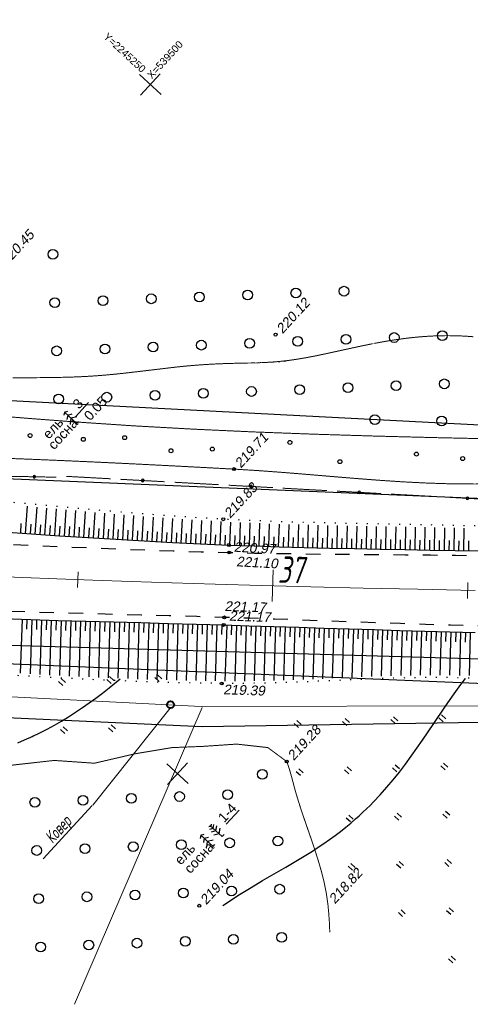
# Model space of a CAD drawing. Header units: millimetres. Extents: x -10 to 1169, y 1 to 1686.
# Tile 110 of 224: x 745 to 791, y 453 to 554. Entities that reach past the tile are written whole.
import ezdxf
from ezdxf.enums import TextEntityAlignment as Align
from ezdxf.lldxf.tags import DXFTag

# ---------------------------------------------------------------- set-up
doc = ezdxf.new("R2010")
doc.units = ezdxf.units.MM
for name, pattern in [('ADOT1', [1, 0, -1]), ('AHIDDEN1', [2, 0.5, -1.5]), ('AHIDDEN2', [3, 1.5, -1.5]), ('CONTI', [0]), ('PHANTOM2', [1.25, 0.625, -0.125, 0.125, -0.125, 0.125, -0.125])]:
    doc.linetypes.add(name, pattern=pattern)
for name, color, linetype in [('CONTURS', 7, 'Continuous'), ('COORDS', 7, 'Continuous'), ('GPR_PICK', 7, 'Continuous'), ('IZOLINES', 32, 'Continuous'), ('PDIGIT', 170, 'Continuous'), ('PICKETS', 7, 'Continuous'), ('ОБЪЕКТЫ_АВТОДОРОГ', 7, 'Continuous'), ('УЧАСТКИ', 7, 'Continuous')]:
    doc.layers.add(name, color=color, linetype=linetype)
doc.layers.add('СВЯЗЬ', color=170, linetype='Связь', lineweight=30)
doc.styles.add('GPR', font='isocpeui.ttf', dxfattribs={"width": 0.8})
doc.styles.get("Standard").update_dxf_attribs({"font": 'arial.ttf'})
tags = doc.linetypes.add('газ', pattern='A,42.7,-5.08,["Г",Standard,S=2.54,R=0,X=-2.54,Y=-1.27],-3.81', length=51.59).pattern_tags.tags
tags[6] = DXFTag(74, 10)
doc.linetypes.add('Связь', pattern='A,12.5,[130,ltypeshp.shx,S=1,R=-30,X=0,Y=0.9],1,[130,ltypeshp.shx,S=1,R=-30,X=0,Y=0.9],1,[130,ltypeshp.shx,S=1,R=-30,X=0,Y=0.9],4.5', length=19)

# ---------------------------------------------------------------- blocks, each defined once
blk = doc.blocks.new('372')
at = {"layer": 'CONTURS'}
blk.add_circle((0, 0), 1, dxfattribs=at)
blk = doc.blocks.new('373')
at = {"layer": 'CONTURS'}
blk.add_circle((0, 0), 0.4, dxfattribs=at)
blk = doc.blocks.new('390_5')
at = {"layer": 'CONTURS', "color": 7}
for p, q in [((0, 2.48), (-0.76, 2)), ((0, 3.4), (-0.57, 3.03)), ((0, 3.4), (0, 0.01)), ((0, 3.4), (0.58, 3.03)), ((0, 2.48), (0.77, 2)), ((-0.96, 0.88), (0, 1.51)), ((0.97, 0.88), (0, 1.51)), ((0, 0), (0.53, 0))]:
    blk.add_line(p, q, dxfattribs=at)
blk = doc.blocks.new('401')
at = {"layer": 'CONTURS'}
for p, q in [((0, 0), (0, 1.2)), ((0.8, 0), (0.8, 1.2))]:
    blk.add_line(p, q, dxfattribs=at)
blk = doc.blocks.new('390_6')
at = {"layer": 'CONTURS', "color": 7}
for p, q in [((-0.01, 1.74), (-0.88, 2.28)), ((-0.01, 2.47), (-0.68, 2.9)), ((-0.01, 3.08), (-0.4, 3.36)), ((-0.01, 3.41), (-0.01, -0.01)), ((-0.01, 3.08), (0.39, 3.36)), ((-0.01, 2.47), (0.67, 2.9)), ((-0.01, 1.74), (0.87, 2.28)), ((-0.01, 0.86), (-0.97, 1.46)), ((-0.01, 0.86), (0.96, 1.46)), ((0.01, -0.01), (0.62, -0.01))]:
    blk.add_line(p, q, dxfattribs=at)
blk = doc.blocks.new('133')
at = {"layer": 'CONTURS', "color": 7, "linetype": 'Continuous', "const_width": 0.2}
for points in [[(-11, 0), (-2, 0)], [(0, 0), (9, 0)]]:
    blk.add_lwpolyline(points, dxfattribs=at)
at = {"layer": 'CONTURS', "color": 7, "linetype": 'Continuous', "const_width": 0.5}
blk.add_lwpolyline([(-6.79, 0, 1), (-6.29, 0, 1)], format="xyb", close=True, dxfattribs=at)
blk = doc.blocks.new('пкк')
at = {"layer": 'ОБЪЕКТЫ_АВТОДОРОГ', "lineweight": 15, "ltscale": 200}
blk.add_line((-0.011, -0.822), (-0.008, 0.805), dxfattribs=at)
blk = doc.blocks.new('пк')
at = {"layer": 'ОБЪЕКТЫ_АВТОДОРОГ', "linetype": 'Continuous', "lineweight": 25, "xscale": 2, "yscale": 2, "zscale": 2}
blk.add_blockref('пкк', (0, 0.01), dxfattribs=at)

msp = doc.modelspace()

# ---------------------------------------------------------------- linework, layer by layer
at = {"linetype": 'Continuous', "lineweight": 40}
msp.add_circle((760.60968, 483.59729), 0.36213, dxfattribs=at)
at = {"layer": 'CONTURS', "lineweight": -2}
for p, q in [((745.74003, 501.15372), (745.92873, 503.94531)), ((746.73776, 501.0863), (746.92284, 503.8552)), ((747.73556, 501.02004), (747.91715, 503.76507)), ((748.73336, 500.95379), (748.91136, 503.67515)), ((749.73125, 500.88878), (749.90518, 503.58617)), ((750.72921, 500.825), (750.89927, 503.49717)), ((751.72718, 500.76122), (751.89329, 503.40898)), ((752.72525, 500.69925), (752.88692, 503.32284)), ((753.72341, 500.63847), (753.88088, 503.23667)), ((754.72156, 500.5777), (754.87483, 503.15227)), ((755.71986, 500.51941), (755.86837, 503.07068)), ((756.71822, 500.46216), (756.86229, 502.98906)), ((757.71658, 500.40491), (757.85624, 502.91052)), ((758.71512, 500.35093), (758.84972, 502.83518)), ((759.7137, 500.29774), (759.84357, 502.75982)), ((745.2412, 501.18783), (745.30894, 502.18553)), ((746.2389, 501.12001), (746.30596, 502.11776)), ((747.23666, 501.05317), (747.30301, 502.05097)), ((748.23446, 500.98691), (748.3001, 501.98476)), ((749.23231, 500.92128), (749.29712, 501.91918)), ((750.23023, 500.85689), (750.29416, 501.85484)), ((751.22819, 500.79311), (751.29126, 501.79112)), ((752.22621, 500.73023), (752.28828, 501.72831)), ((760.71229, 500.24454), (760.83747, 502.68918)), ((761.71108, 500.1955), (761.8307, 502.62182)), ((762.7099, 500.14689), (762.82419, 502.55445)), ((763.70872, 500.09832), (763.81752, 502.49379)), ((764.70777, 500.05482), (764.81174, 502.43604)), ((765.70683, 500.01132), (765.80602, 502.37828)), ((766.70591, 499.96843), (766.8, 502.32873)), ((767.70519, 499.93058), (767.79484, 502.28126)), ((768.70447, 499.89272), (768.78983, 502.23503)), ((769.70386, 499.85766), (769.78454, 502.19636)), ((770.70333, 499.82511), (770.77999, 502.15766)), ((771.7028, 499.79255), (771.77568, 502.1225)), ((772.7024, 499.76427), (772.77099, 502.09105)), ((773.70201, 499.73623), (773.76685, 502.05959)), ((774.70165, 499.70954), (774.76278, 502.03289)), ((775.70135, 499.68522), (775.75951, 502.0071)), ((776.70106, 499.6609), (776.75653, 501.98207)), ((777.70082, 499.63888), (777.75346, 501.96042)), ((778.70059, 499.61749), (778.7509, 501.93876)), ((779.70037, 499.59654), (779.74847, 501.91849)), ((780.70018, 499.57729), (780.74663, 501.89942)), ((781.7, 499.55805), (781.74508, 501.88034)), ((782.69983, 499.53964), (782.74362, 501.86219)), ((783.69967, 499.52175), (783.74253, 501.84416)), ((784.69951, 499.50388), (784.74165, 501.82599)), ((785.69936, 499.48655), (785.74108, 501.80745)), ((786.69921, 499.46922), (786.74076, 501.78889)), ((787.69906, 499.45179), (787.74064, 501.7691)), ((788.6989, 499.43424), (788.74066, 501.74849)), ((789.69875, 499.41668), (789.74087, 501.72787)), ((753.22433, 500.66886), (753.28533, 501.667)), ((754.22248, 500.60809), (754.28245, 501.60629)), ((755.22071, 500.54855), (755.27948, 501.54682)), ((756.21904, 500.49078), (756.27656, 501.48913)), ((757.2174, 500.43354), (757.27369, 501.43195)), ((758.21585, 500.37792), (758.27073, 501.37641)), ((759.21441, 500.32433), (759.2678, 501.32291)), ((760.21299, 500.27114), (760.2649, 501.26979)), ((761.21169, 500.22002), (761.26188, 501.21876)), ((762.21049, 500.1712), (762.25882, 501.17003)), ((763.20931, 500.12261), (763.25571, 501.12153)), ((764.20825, 500.07657), (764.25275, 501.07558)), ((765.2073, 500.03307), (765.25005, 501.03216)), ((766.20637, 499.98988), (766.24722, 500.98904)), ((767.20555, 499.9495), (767.24452, 500.94874)), ((768.20483, 499.91165), (768.2421, 500.91095)), ((769.20417, 499.87519), (769.23961, 500.87456)), ((770.20359, 499.84138), (770.23726, 500.84082)), ((771.20306, 499.80883), (771.23512, 500.80832)), ((772.2026, 499.77841), (772.23297, 500.77795)), ((773.2022, 499.75025), (773.23088, 500.74984)), ((774.20183, 499.72289), (774.22893, 500.72252)), ((790.69858, 499.39824), (790.74127, 501.70378)), ((775.2015, 499.69738), (775.22717, 500.69705)), ((776.20121, 499.67306), (776.22567, 500.67276)), ((777.20094, 499.64989), (777.22422, 500.64962)), ((778.2007, 499.62819), (778.22287, 500.62794)), ((779.20048, 499.60702), (779.22167, 500.60679)), ((780.20028, 499.58692), (780.22063, 500.58671)), ((781.20009, 499.56767), (781.21979, 500.56748)), ((782.19991, 499.54885), (782.21904, 500.54866)), ((783.19975, 499.5307), (783.2184, 500.53052)), ((784.19959, 499.51282), (784.21789, 500.51265)), ((785.19943, 499.49522), (785.21749, 500.49505)), ((786.19928, 499.47789), (786.21722, 500.47773)), ((787.19913, 499.46051), (787.21706, 500.46035)), ((788.19898, 499.44301), (788.21697, 500.44285)), ((789.19882, 499.42546), (789.21696, 500.42529)), ((790.19866, 499.40746), (790.21703, 500.40729)), ((791.19849, 499.38895), (791.21715, 500.38878)), ((745.38038, 492.36207), (745.19519, 486.81751)), ((745.8801, 492.34548), (745.84732, 491.34601)), ((746.37983, 492.32888), (746.20041, 486.75805)), ((746.87959, 492.31357), (746.84786, 491.31408)), ((747.37936, 492.29827), (747.20426, 486.70198)), ((747.87913, 492.28297), (747.84825, 491.28345)), ((748.37889, 492.26767), (748.2075, 486.64596)), ((748.87867, 492.25265), (748.8486, 491.25311)), ((749.37844, 492.23764), (749.21092, 486.5919)), ((749.87824, 492.2234), (749.84889, 491.22383)), ((750.37803, 492.20915), (750.21332, 486.54091)), ((750.87783, 492.19491), (750.84904, 491.19532)), ((751.37763, 492.18067), (751.21521, 486.48995)), ((751.87743, 492.16673), (751.84916, 491.16713)), ((752.37724, 492.15279), (752.21714, 486.44219)), ((752.87706, 492.13922), (752.84921, 491.13961)), ((753.37687, 492.12565), (753.2183, 486.39697)), ((753.87669, 492.11208), (753.84915, 491.11246)), ((754.3765, 492.09852), (754.21894, 486.35177)), ((754.87632, 492.08513), (754.84903, 491.08551)), ((755.37615, 492.07175), (755.21945, 486.31121)), ((755.87597, 492.05848), (755.84883, 491.05885)), ((756.37579, 492.04521), (756.21939, 486.27244)), ((756.87562, 492.03194), (756.84854, 491.0323)), ((757.37544, 492.01866), (757.2188, 486.2337)), ((757.87526, 492.00532), (757.84816, 491.00569)), ((758.37508, 491.99198), (758.21789, 486.20123)), ((758.87491, 491.97862), (758.8477, 490.97899)), ((759.37473, 491.96527), (759.21659, 486.16963)), ((759.87455, 491.95191), (759.84716, 490.95228)), ((760.37437, 491.93855), (760.21475, 486.13831)), ((760.87418, 491.92474), (760.84649, 490.92512)), ((761.37399, 491.91092), (761.21236, 486.11455)), ((761.8738, 491.8971), (761.84572, 490.89749)), ((762.37361, 491.88327), (762.20976, 486.0908)), ((762.87341, 491.86932), (762.84488, 490.86972)), ((763.37322, 491.85537), (763.20659, 486.06862)), ((763.873, 491.84069), (763.84401, 490.84111)), ((764.37279, 491.82601), (764.20418, 486.0534)), ((764.87257, 491.81134), (764.84318, 490.81177)), ((765.37236, 491.79666), (765.20192, 486.03816)), ((765.87213, 491.78176), (765.84234, 490.78221)), ((766.37191, 491.76686), (766.1996, 486.02821)), ((766.87168, 491.75149), (766.84151, 490.75195)), ((767.37144, 491.73612), (767.19828, 486.02874)), ((767.8712, 491.72075), (767.84076, 490.72121)), ((768.37097, 491.70538), (768.19737, 486.02927)), ((768.87072, 491.68985), (768.84005, 490.69032)), ((769.37048, 491.67432), (769.19704, 486.04369)), ((769.87024, 491.65874), (769.83937, 490.65922)), ((770.37, 491.64316), (770.19723, 486.06315)), ((770.86975, 491.62756), (770.83874, 490.62804)), ((771.36951, 491.61196), (771.19767, 486.08446)), ((771.86927, 491.59627), (771.83815, 490.59675)), ((772.36902, 491.58058), (772.19877, 486.11746)), ((772.86877, 491.56489), (772.8376, 490.56538)), ((773.36853, 491.5492), (773.20007, 486.15047)), ((773.86828, 491.53352), (773.83709, 490.534)), ((774.36803, 491.51783), (774.20167, 486.18785)), ((774.86779, 491.50214), (774.8366, 490.50263)), ((775.36754, 491.48646), (775.20355, 486.22897)), ((775.8673, 491.47077), (775.83615, 490.47125)), ((776.36705, 491.45508), (776.20561, 486.2701)), ((776.86681, 491.4395), (776.83573, 490.43999)), ((777.36656, 491.42392), (777.20796, 486.31377)), ((777.86632, 491.40835), (777.83536, 490.40883)), ((778.36608, 491.39277), (778.21043, 486.35759)), ((778.86584, 491.37728), (778.83503, 490.37775)), ((779.3656, 491.36179), (779.21309, 486.40044)), ((779.86536, 491.34643), (779.83473, 490.3469)), ((780.36513, 491.33107), (780.21569, 486.44151)), ((780.86489, 491.3157), (780.83445, 490.31617)), ((781.36465, 491.30034), (781.21844, 486.48258)), ((781.86443, 491.28525), (781.83423, 490.2857)), ((782.3642, 491.27015), (782.2213, 486.51743)), ((782.86397, 491.25511), (782.83407, 490.25556)), ((783.36375, 491.24007), (783.22413, 486.55032)), ((783.86352, 491.22514), (783.83394, 490.22558)), ((784.3633, 491.21021), (784.22714, 486.58089)), ((784.86309, 491.1956), (784.83385, 490.19603)), ((785.36287, 491.18099), (785.22968, 486.60013)), ((785.86266, 491.16638), (785.83378, 490.1668)), ((786.36245, 491.15177), (786.23233, 486.61938)), ((786.86224, 491.13752), (786.83378, 490.13793)), ((787.36204, 491.12327), (787.23506, 486.62754)), ((787.86184, 491.1092), (787.83384, 490.10959)), ((788.36164, 491.09513), (788.2375, 486.6277)), ((788.86145, 491.08111), (788.83393, 490.08149)), ((789.36125, 491.0671), (789.24021, 486.62785)), ((789.86107, 491.05367), (789.83405, 490.05404)), ((790.36089, 491.04024), (790.24197, 486.60365)), ((790.86071, 491.02681), (790.83415, 490.02716)), ((791.36053, 491.01338), (791.24376, 486.57926))]:
    msp.add_line(p, q, dxfattribs=at)
at = {"layer": 'CONTURS', "color": 1, "linetype": 'газ', "lineweight": 15}
for p, q in [((737.82904, 484.75269), (763.7524, 483.42915)), ((763.7524, 483.42915), (814.71389, 483.51198))]:
    msp.add_line(p, q, dxfattribs=at)
at = {"layer": 'CONTURS', "color": 0, "linetype": 'CONTI', "lineweight": 15}
for p, q in [((763.84809, 483.32783), (750.76893, 452.88405)), ((760.57926, 483.24455), (752.63707, 473.30314)), ((752.58387, 473.25822), (747.55252, 467.81321))]:
    msp.add_line(p, q, dxfattribs=at)
at = {"layer": 'CONTURS', "linetype": 'AHIDDEN1', "const_width": 0.1, "flags": 128}
for points in [[(706.17573, 522.48572), (705.65018, 520.34433), (705.29246, 518.39275), (705.10259, 516.63099), (705.08055, 515.05905), (705.22635, 513.67692), (705.53999, 512.48461), (706.02147, 511.48212), (706.67079, 510.66945), (707.48795, 510.04659), (708.47294, 509.61355), (708.78718, 509.53234), (709.12411, 509.47656), (709.47974, 509.44177), (709.85007, 509.42356), (710.23108, 509.41752), (710.61877, 509.41921), (711.00915, 509.42423), (711.39821, 509.42814), (711.78194, 509.42654), (712.15634, 509.41499), (714.69765, 509.31104), (717.24013, 509.2423), (719.78353, 509.2013), (722.32762, 509.18057), (724.87214, 509.17261), (727.41687, 509.16996), (729.96154, 509.16513), (732.50593, 509.15066), (735.04979, 509.11905), (737.59287, 509.06284), (740.54606, 508.97368), (743.49897, 508.87197), (746.45162, 508.75895), (749.40398, 508.63586), (752.35606, 508.50394), (755.30785, 508.36443), (758.25935, 508.21855), (761.21056, 508.06755), (764.16147, 507.91267), (767.11208, 507.75513), (769.59082, 507.60305), (772.06901, 507.42062), (774.54682, 507.21916), (777.02436, 507.01003), (779.5018, 506.80454), (781.97927, 506.61403), (784.4569, 506.44983), (786.93485, 506.32329), (789.41326, 506.24572), (791.89226, 506.22846), (793.31387, 506.2622), (794.73655, 506.33603), (796.15987, 506.43752), (797.58342, 506.55429), (799.00678, 506.6739), (800.42953, 506.78395), (801.85124, 506.87202), (803.27151, 506.9257), (804.68991, 506.93259), (806.10601, 506.88027), (807.05737, 506.80693), (808.00743, 506.70656), (808.95649, 506.58488), (809.90485, 506.44759), (810.85282, 506.30042), (811.80071, 506.14906), (812.74881, 505.99924), (813.69744, 505.85666), (814.6469, 505.72705), (815.5975, 505.6161), (818.27837, 505.37565), (820.96494, 505.20718), (823.6562, 505.09797), (826.35115, 505.03532), (829.04878, 505.00653), (831.74808, 504.99889), (834.44805, 504.99969), (837.14769, 504.99623), (839.84599, 504.9758), (842.54194, 504.92571), (845.20328, 504.83634), (847.86644, 504.71418), (850.53065, 504.57327), (853.19511, 504.42765), (855.85905, 504.29137), (858.52169, 504.17847), (861.18225, 504.103), (863.83995, 504.079), (866.494, 504.12052), (869.14362, 504.2416), (871.37613, 504.43454), (873.60424, 504.7176), (875.82905, 505.06647), (878.05163, 505.45679), (880.27309, 505.86426), (882.49451, 506.26453), (884.71697, 506.63328), (886.94157, 506.94618), (889.1694, 507.1789), (891.40155, 507.30711), (893.35196, 507.34813), (895.30371, 507.35281), (897.25682, 507.32114), (899.21128, 507.25314), (901.16709, 507.14879), (903.12426, 507.0081), (905.08277, 506.83106), (907.04264, 506.61768), (909.00385, 506.36796), (910.96642, 506.0819)], [(705.32499, 517.22328), (709.83551, 516.64685), (714.34779, 516.09611), (718.86181, 515.57107), (723.37759, 515.07173), (727.89512, 514.59808), (732.41441, 514.15014), (736.93544, 513.72789), (741.45822, 513.33134), (745.98276, 512.96049), (750.50905, 512.61534), (756.70639, 512.19917), (762.90907, 511.85362), (769.11619, 511.56904), (775.32689, 511.33578), (781.54029, 511.1442), (787.75549, 510.98467), (793.97163, 510.84753), (800.18782, 510.72314), (806.40319, 510.60186), (812.61686, 510.47406), (818.67109, 510.3395), (824.72642, 510.20256), (830.78253, 510.07076), (836.83909, 509.9516), (842.89575, 509.85263), (848.95219, 509.78134), (855.00806, 509.74528), (861.06304, 509.75194), (867.1168, 509.80887), (873.16899, 509.92357), (877.51074, 510.07181), (881.85142, 510.29217), (886.19131, 510.56262), (890.53071, 510.86113), (894.86989, 511.16566), (899.20915, 511.4542), (903.54876, 511.7047), (907.88902, 511.89514), (912.23021, 512.00349), (916.57261, 512.00772), (917.61168, 511.97403), (918.65556, 511.90773), (919.70219, 511.82152), (920.74954, 511.72807), (921.79555, 511.64009), (922.83819, 511.57025), (923.8754, 511.53124), (924.90515, 511.53577), (925.92538, 511.5965), (926.93406, 511.72613), (927.9761, 511.94383), (929.00518, 512.23562), (930.02365, 512.58821), (931.03389, 512.9883), (932.03827, 513.42261), (933.03917, 513.87783), (934.03895, 514.34069), (935.04, 514.79789), (936.04467, 515.23613), (937.05534, 515.64212), (938.30034, 516.11409), (939.54604, 516.58421), (940.79244, 517.05247), (942.03955, 517.51888), (943.28736, 517.98343), (944.53587, 518.44613), (945.78509, 518.90698), (947.035, 519.36597), (948.28563, 519.82311), (949.53695, 520.27839)], [(695.63817, 463.33759), (695.77329, 464.79036), (695.96876, 466.16212), (696.2246, 467.45287), (696.54081, 468.66261), (696.91737, 469.79135), (697.3543, 470.83908), (697.85159, 471.8058), (698.40925, 472.69151), (699.02727, 473.49622), (699.70565, 474.21992), (700.89148, 475.06476), (702.30647, 475.59727), (703.91007, 475.87394), (705.66171, 475.95126), (707.5208, 475.88574), (709.44679, 475.73386), (711.3991, 475.55214), (713.33717, 475.39705), (715.22041, 475.32511), (717.00828, 475.39281), (719.03516, 475.59452), (721.05963, 475.8267), (723.0823, 476.08091), (725.10376, 476.34871), (727.12464, 476.62167), (729.14552, 476.89134), (731.16702, 477.14929), (733.18974, 477.38706), (735.21428, 477.59624), (737.24124, 477.76836), (740.48705, 477.49725), (744.21425, 477.38862), (748.6879, 477.88737), (752.8072, 477.60177), (756.97359, 478.56973), (760.76801, 479.20195), (763.90836, 479.32677), (767.39744, 479.56173), (770.5887, 479.20714), (772.52968, 477.77683), (772.64499, 477.46885), (772.75282, 477.15081), (772.85447, 476.82448), (772.95125, 476.49162), (773.04445, 476.15402), (773.13539, 475.81344), (773.22536, 475.47166), (773.31568, 475.13043), (773.40765, 474.79154), (773.50258, 474.45676), (773.85079, 473.32297), (774.22529, 472.19229), (774.61436, 471.06325), (775.00627, 469.9344), (775.38932, 468.80426), (775.75178, 467.67138), (776.08193, 466.53429), (776.36806, 465.39152), (776.59844, 464.24161), (776.76137, 463.0831), (776.84441, 462.20484), (776.90465, 461.32364), (776.94211, 460.43948), (776.94484, 460.27425)]]:
    msp.add_lwpolyline(points, dxfattribs=at)
at = {"layer": 'CONTURS'}
for points in [[(750.86264, 513.12361), (752.19917, 514.57003)], [(766.3072, 471.33993), (767.64373, 472.78634)]]:
    msp.add_lwpolyline(points, dxfattribs=at)
at = {"layer": 'CONTURS', "linetype": 'ADOT1', "flags": 128}
for points in [[(889.72002, 502.7761), (887.71847, 502.64698), (885.71672, 502.52341), (883.71476, 502.40537), (881.71261, 502.29287), (879.71026, 502.18591), (877.70771, 502.08449), (875.70497, 501.98862), (873.70202, 501.89828), (871.69887, 501.81348), (869.69552, 501.73422), (867.04836, 501.63967), (864.40065, 501.55739), (861.75246, 501.48626), (859.1039, 501.42517), (856.45505, 501.373), (853.806, 501.32866), (851.15685, 501.29101), (848.50767, 501.25895), (845.85855, 501.23137), (843.2096, 501.20715), (840.51096, 501.18663), (837.81216, 501.17187), (835.11324, 501.16306), (832.41426, 501.16038), (829.71525, 501.164), (827.01627, 501.1741), (824.31736, 501.19087), (821.61856, 501.21449), (818.91992, 501.24513), (816.22149, 501.28298), (813.84167, 501.32459), (811.46197, 501.37515), (809.08239, 501.43309), (806.70289, 501.49683), (804.32345, 501.5648), (801.94405, 501.63542), (799.56467, 501.70713), (797.18528, 501.77835), (794.80586, 501.84751), (792.42639, 501.91302), (789.78548, 501.977), (787.14406, 502.03145), (784.50234, 502.08048), (781.86055, 502.12818), (779.21891, 502.17866), (776.57764, 502.23601), (773.93696, 502.30434), (771.29709, 502.38775), (768.65826, 502.49033), (766.02068, 502.6162), (763.13932, 502.7836), (760.25947, 502.97893), (757.38086, 503.19724), (754.50322, 503.43357), (751.62628, 503.68299), (748.74978, 503.94054), (745.87345, 504.20128), (742.99702, 504.46025), (740.12022, 504.7125), (737.24279, 504.95309), (735.20022, 505.11495), (733.15709, 505.27125), (731.11363, 505.42435), (729.07009, 505.57661), (727.02671, 505.73037), (724.98372, 505.88801), (722.94135, 506.05188), (720.89985, 506.22433), (718.85946, 506.40772), (716.8204, 506.60442), (714.62473, 506.84016), (712.4315, 507.10233), (710.24005, 507.3835), (708.04974, 507.67621), (705.85991, 507.97302), (703.6699, 508.26648), (701.47906, 508.54915), (699.28673, 508.81357), (697.09227, 509.05229), (694.895, 509.25788), (692.1576, 509.47782), (689.41823, 509.67334), (686.6769, 509.84446), (683.93361, 509.99116), (681.18835, 510.11346), (678.44113, 510.21134), (675.69195, 510.28482), (672.94081, 510.33389), (670.1877, 510.35854), (667.43263, 510.35879)], [(889.71145, 488.20721), (887.65156, 487.78998), (885.59025, 487.40447), (883.52752, 487.05068), (881.46338, 486.7286), (879.39781, 486.43825), (877.33082, 486.17961), (875.26241, 485.9527), (873.19258, 485.7575), (871.12133, 485.59403), (869.04866, 485.46227), (866.36998, 485.38056), (863.68647, 485.41615), (860.99919, 485.54141), (858.30919, 485.72872), (855.61753, 485.95045), (852.92526, 486.17895), (850.23344, 486.38662), (847.54311, 486.5458), (844.85533, 486.62887), (842.17116, 486.60821), (839.58531, 486.47129), (837.00138, 486.23591), (834.41902, 485.92861), (831.83785, 485.57594), (829.2575, 485.20443), (826.67759, 484.84061), (824.09776, 484.51103), (821.51764, 484.24223), (818.93686, 484.06074), (816.35503, 483.9931), (813.90404, 484.04817), (811.4535, 484.20207), (809.00314, 484.4325), (806.55273, 484.71714), (804.10198, 485.03371), (801.65065, 485.35989), (799.19848, 485.6734), (796.7452, 485.95192), (794.29057, 486.17315), (791.83431, 486.31481), (789.24119, 486.37795), (786.64602, 486.37756), (784.04918, 486.32772), (781.45108, 486.24254), (778.85211, 486.13609), (776.25268, 486.02247), (773.65318, 485.91578), (771.05401, 485.8301), (768.45558, 485.77952), (765.85827, 485.77814), (763.01599, 485.82153), (760.17352, 485.88922), (757.33105, 485.97918), (754.48875, 486.08936), (751.64681, 486.21774), (748.80542, 486.36226), (745.96476, 486.52089), (743.125, 486.69158), (740.28633, 486.87231), (737.44894, 487.06103), (734.91114, 487.242), (732.37442, 487.43943), (729.8386, 487.65065), (727.30352, 487.87296), (724.769, 488.1037), (722.23488, 488.34018), (719.70099, 488.57972), (717.16715, 488.81963), (714.6332, 489.05723), (712.09897, 489.28985), (710.68949, 489.41495), (709.27958, 489.5365), (707.86945, 489.65618), (706.45929, 489.77568), (705.04929, 489.89671), (703.63965, 490.02095), (702.23058, 490.15011), (700.82225, 490.28588), (699.41488, 490.42995), (698.00865, 490.58402), (696.56308, 490.75746), (695.11926, 490.94654), (693.67676, 491.14731), (692.23514, 491.35581), (690.79395, 491.56806), (689.35276, 491.7801), (687.91112, 491.98798), (686.4686, 492.18773), (685.02475, 492.37539), (683.57914, 492.54698), (681.68703, 492.75329), (679.79366, 492.94797), (677.89903, 493.13099), (676.00314, 493.30238), (674.10598, 493.46212), (672.20756, 493.61023), (670.30788, 493.74669), (668.40693, 493.8715), (666.50472, 493.98468), (664.60125, 494.08621)]]:
    msp.add_lwpolyline(points, dxfattribs=at)
at = {"layer": 'CONTURS', "linetype": 'AHIDDEN2', "flags": 128}
for points in [[(666.85052, 506.67721), (668.89429, 506.61048), (670.9346, 506.51778), (672.97144, 506.39911), (675.00482, 506.25447), (677.03473, 506.08386), (679.06118, 505.88728), (681.08416, 505.66474), (683.10367, 505.41623), (685.11972, 505.14175), (687.1323, 504.8413), (687.77103, 504.73816), (688.40896, 504.62897), (689.04627, 504.5152), (689.68316, 504.39832), (690.31984, 504.27979), (690.95649, 504.16108), (691.59332, 504.04366), (692.23052, 503.92899), (692.86829, 503.81854), (693.50682, 503.71377), (695.83225, 503.3694), (698.16406, 503.06936), (700.50124, 502.80747), (702.84279, 502.57752), (705.18771, 502.37332), (707.53498, 502.1887), (709.88362, 502.01744), (712.23262, 501.85337), (714.58097, 501.69029), (716.92767, 501.52201), (719.02114, 501.37338), (721.11546, 501.23523), (723.21049, 501.10624), (725.30611, 500.98505), (727.4022, 500.87034), (729.49864, 500.76075), (731.5953, 500.65494), (733.69205, 500.55159), (735.78878, 500.44933), (737.88536, 500.34685), (740.75989, 500.20699), (743.63472, 500.07057), (746.50982, 499.93844), (749.38519, 499.81147), (752.26081, 499.69051), (755.13667, 499.57641), (758.01275, 499.47003), (760.88904, 499.37222), (763.76553, 499.28385), (766.64221, 499.20577), (769.21936, 499.14786), (771.79683, 499.1026), (774.37455, 499.06742), (776.95246, 499.03975), (779.53051, 499.01701), (782.10863, 498.99665), (784.68676, 498.9761), (787.26483, 498.95277), (789.8428, 498.92412), (792.42059, 498.88756), (794.8033, 498.84738), (797.18594, 498.80381), (799.56855, 498.75761), (801.95113, 498.70952), (804.33368, 498.66031), (806.71624, 498.61072), (809.0988, 498.5615), (811.48138, 498.51341), (813.86399, 498.4672), (816.24664, 498.42362), (818.92824, 498.37483), (821.60985, 498.32394), (824.29148, 498.27232), (826.97312, 498.22135), (829.65479, 498.17241), (832.33648, 498.12687), (835.0182, 498.08612), (837.69995, 498.05152), (840.38172, 498.02446), (843.06354, 498.0063), (845.74296, 497.99102), (848.42282, 497.97381), (851.10293, 497.95792), (853.78313, 497.94664), (856.46324, 497.94322), (859.1431, 497.95093), (861.82253, 497.97304), (864.50135, 498.01281), (867.17941, 498.07351), (869.85653, 498.15841), (871.85231, 498.23616), (873.84779, 498.32313), (875.84297, 498.41932), (877.83785, 498.52472), (879.83242, 498.63934), (881.8267, 498.76317), (883.82067, 498.89623), (885.81434, 499.0385), (887.80772, 499.18998), (889.80078, 499.35069)], [(889.57393, 491.94104), (887.55883, 491.7442), (885.54335, 491.56133), (883.52751, 491.39242), (881.51129, 491.23749), (879.49471, 491.09653), (877.47775, 490.96953), (875.46042, 490.85651), (873.44273, 490.75745), (871.42466, 490.67236), (869.40622, 490.60125), (866.77483, 490.54082), (864.14239, 490.52168), (861.50906, 490.53631), (858.87505, 490.57718), (856.24053, 490.63675), (853.60569, 490.7075), (850.97072, 490.78191), (848.33579, 490.85245), (845.70109, 490.91158), (843.0668, 490.95179), (840.39245, 490.97752), (837.71804, 490.99837), (835.04359, 491.01583), (832.36912, 491.03138), (829.69465, 491.04652), (827.02019, 491.06274), (824.34577, 491.08152), (821.67141, 491.10437), (818.99713, 491.13276), (816.32295, 491.16819), (813.88228, 491.20563), (811.44163, 491.24597), (809.00101, 491.28924), (806.56042, 491.33546), (804.11989, 491.38467), (801.67941, 491.4369), (799.23902, 491.49217), (796.79871, 491.5505), (794.3585, 491.61194), (791.9184, 491.67651), (789.34064, 491.74991), (786.76304, 491.82955), (784.18559, 491.91422), (781.60824, 492.00271), (779.03096, 492.09381), (776.45372, 492.18632), (773.87648, 492.27901), (771.2992, 492.37069), (768.72187, 492.46014), (766.14443, 492.54616), (763.30651, 492.63337), (760.46822, 492.71239), (757.6297, 492.78643), (754.79112, 492.85865), (751.9526, 492.93226), (749.11431, 493.01044), (746.27639, 493.09637), (743.43899, 493.19324), (740.60225, 493.30425), (737.76632, 493.43257), (735.37277, 493.55322), (732.97948, 493.68183), (730.58648, 493.818), (728.1938, 493.96134), (725.80148, 494.11147), (723.40954, 494.26798), (721.01802, 494.43048), (718.62696, 494.59859), (716.23637, 494.77191), (713.84631, 494.95004), (710.91172, 495.17437), (707.97736, 495.40495), (705.04341, 495.64281), (702.11006, 495.88897), (699.1775, 496.14446), (696.24592, 496.41031), (693.31551, 496.68753), (690.38646, 496.97715), (687.45896, 497.2802), (684.53319, 497.5977), (682.64234, 497.8104), (680.75204, 498.02815), (678.86228, 498.25093), (676.97305, 498.47876), (675.08438, 498.71163), (673.19624, 498.94954), (671.30864, 499.19249), (669.42159, 499.44049), (667.53507, 499.69353), (665.6491, 499.95161)]]:
    msp.add_lwpolyline(points, dxfattribs=at)
at = {"layer": 'CONTURS', "linetype": 'Continuous', "flags": 128}
for points in [[(743.44349, 501.31074), (746.3362, 501.11296), (749.22933, 500.92085), (752.12291, 500.73593), (755.01693, 500.55971), (757.91142, 500.39374), (760.80638, 500.23953), (763.70183, 500.09862), (766.59778, 499.97253), (769.17664, 499.87483), (771.75611, 499.79082), (774.33609, 499.71844), (776.91647, 499.65566), (779.49716, 499.60045), (782.07806, 499.55077), (784.65906, 499.50458), (787.24006, 499.45985), (789.82097, 499.41454), (792.40168, 499.3666)], [(743.456, 492.42655), (746.27972, 492.33194), (749.10378, 492.24547), (751.9281, 492.16498), (754.75258, 492.08831), (757.57713, 492.01331), (760.40166, 491.93782), (763.22606, 491.85969), (766.05026, 491.77675), (768.63036, 491.6974), (771.21043, 491.61695), (773.79048, 491.53596), (776.37054, 491.45497), (778.95061, 491.37455), (781.53071, 491.29524), (784.11086, 491.21759), (786.69106, 491.14217), (789.27134, 491.06951), (791.8517, 491.00019)]]:
    msp.add_lwpolyline(points, dxfattribs=at)
at = {"layer": 'COORDS', "lineweight": -2}
for p, q in [((759.63713, 546.16179), (757.43376, 548.19776)), ((757.51746, 546.0781), (759.55343, 548.28146)), ((762.42694, 475.50617), (760.22358, 477.54214)), ((760.30727, 475.42247), (762.34325, 477.62584))]:
    msp.add_line(p, q, dxfattribs=at)
at = {"layer": 'IZOLINES', "const_width": 0.1}
msp.add_lwpolyline([(744.43419, 517.10543), (746.29287, 517.12453), (748.15158, 517.13924), (750.0098, 517.17532), (750.93848, 517.20764), (751.8666, 517.25182), (752.79396, 517.30881), (753.72035, 517.37884), (754.64566, 517.4614), (755.77769, 517.57767), (755.77042, 517.57682), (757.63049, 517.79414), (761.34963, 518.23536), (762.28129, 518.32804), (763.21401, 518.40848), (764.14773, 518.47531), (765.08227, 518.52816), (766.01739, 518.56789), (766.95287, 518.59681), (768.82424, 518.6398), (769.66349, 518.66401), (770.50647, 518.70042), (770.50914, 518.70056), (770.51447, 518.70084), (770.50922, 518.70081), (771.0557, 518.73394), (771.60144, 518.7768), (772.14619, 518.83002), (772.68973, 518.89382), (773.23191, 518.96772), (773.77271, 519.05085), (774.55522, 519.1856), (774.54795, 519.18417), (775.47543, 519.36174), (776.40018, 519.55272), (778.24527, 519.95517), (779.7268, 520.27855), (780.48935, 520.43898), (781.27985, 520.59811), (781.29281, 520.60065), (781.29282, 520.60065), (781.29283, 520.60065), (781.29284, 520.60066), (781.2911, 520.60081), (782.3712, 520.80211), (783.4548, 520.98245), (783.99804, 521.06328), (784.54223, 521.13724), (785.08732, 521.20389), (785.63325, 521.26284), (786.17994, 521.31373), (786.7273, 521.35623), (787.27522, 521.39005), (787.82355, 521.41495), (788.37217, 521.43072), (788.92091, 521.43719), (789.46962, 521.43425), (790.01814, 521.42182), (790.5663, 521.39986), (791.11393, 521.3684), (791.66088, 521.3275)], dxfattribs=at)
at = {"layer": 'IZOLINES'}
for points in [[(744.95514, 479.69355), (745.6466, 479.98452), (746.52172, 480.38069), (746.43446, 480.3415), (747.20053, 480.7098), (747.95612, 481.0987), (748.70184, 481.50582), (749.43766, 481.93024), (750.16356, 482.3711), (750.87951, 482.82767), (751.58546, 483.2993), (752.28134, 483.78543), (752.96709, 484.28553), (753.64267, 484.79907), (754.30814, 485.32548), (755.43735, 486.26533)], [(765.9847, 463.00763), (766.54877, 463.40039), (767.12179, 463.77981), (767.70124, 464.14921), (768.87393, 464.8654), (770.05817, 465.5622), (772.43576, 466.9402), (773.80643, 467.75262), (774.49003, 468.17025), (775.17142, 468.59835), (775.17277, 468.59921), (775.17316, 468.59784), (775.76191, 468.98117), (776.34539, 469.37237), (776.92192, 469.77356), (777.49066, 470.18557), (778.0508, 470.609), (778.60166, 471.04423), (779.10579, 471.46034), (779.59828, 471.88445), (779.59737, 471.88384), (779.97583, 472.22205), (780.34857, 472.56647), (780.71565, 472.91686), (781.07704, 473.27303), (781.43276, 473.63481), (782.12728, 474.37415), (782.79997, 475.13302), (783.45198, 475.90941), (784.08485, 476.70122), (784.70045, 477.50634), (785.30094, 478.32264), (785.88877, 479.14803), (786.46663, 479.98037), (787.60425, 481.6574), (788.73922, 483.33618), (789.53427, 484.484), (790.38101, 485.65575), (790.39909, 485.68003), (790.39911, 485.68005), (790.39913, 485.68008), (790.39853, 485.67979), (790.86242, 486.29003), (790.86612, 486.2948), (790.86612, 486.2948), (790.86612, 486.2948), (790.86613, 486.29481), (790.86613, 486.29481)]]:
    msp.add_lwpolyline(points, dxfattribs=at)
at = {"layer": 'PICKETS', "color": 7, "lineweight": -2}
for centre in [(771.39109, 521.54225), (767.11208, 507.75513), (766.02068, 502.6162), (766.59778, 499.97253), (766.64221, 499.20577), (766.14443, 492.54616), (766.05026, 491.77675), (765.85827, 485.77814), (772.52968, 477.77683), (763.55871, 462.99064)]:
    msp.add_circle(centre, 0.15, dxfattribs=at)
at = {"layer": 'ОБЪЕКТЫ_АВТОДОРОГ', "color": 0, "linetype": 'PHANTOM2', "lineweight": 15, "ltscale": 200}
msp.add_lwpolyline([(742.06156, 496.77891), (745.42564, 496.63993), (748.94822, 496.50332), (752.65797, 496.3685), (756.58357, 496.23485), (760.75367, 496.10177), (765.19696, 495.96864), (769.9421, 495.83488), (775.00743, 495.70018), (780.36992, 495.56553), (785.99622, 495.4322), (791.85296, 495.30148)], dxfattribs=at)
at = {"layer": 'СВЯЗЬ', "linetype": 'Связь', "lineweight": 30}
msp.add_lwpolyline([(976.35602, 496.82165), (958.89249, 494.94751), (897.6619, 483.87436), (872.19579, 481.21571), (796.73183, 481.85309), (763.84273, 481.32194), (736.36216, 482.60565), (671.04439, 488.10986), (639.71393, 494.21523), (614.23357, 498.56981), (578.28183, 501.7051), (562.40022, 504.31784), (528.71727, 514.07209), (475.48775, 535.49659), (449.46161, 542.60572), (410.28618, 548.93671), (393.44557, 553.15626), (339.38113, 553.83215), (333.7457, 553.39108), (309.38834, 548.84717), (285.15316, 542.73666), (257.42139, 526.27687)], dxfattribs=at)
at = {"layer": 'УЧАСТКИ', "color": 6, "linetype": 'Continuous', "lineweight": -2}
for p, q in [((838.60079, 509.87726), (729.64758, 515.48956)), ((873.03157, 501.372), (694.55048, 508.78926)), ((692.72582, 489.94305), (874.14154, 482.40106)), ((730.56489, 490.10672), (794.68176, 488.23672))]:
    msp.add_line(p, q, dxfattribs=at)

# ---------------------------------------------------------------- block references
at = {"layer": 'CONTURS', "lineweight": -2, "yscale": 0.5}
for name, p, xscale, zscale, rotation in [('372', (748.54522, 529.77086), 0.5, 0.5, 47.26113010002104), ('372', (763.57819, 525.41083), 0.5, 0.5, 47.26113010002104), ('372', (768.52408, 525.60612), 0.5, 0.5, 47.26113010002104), ('372', (773.46997, 525.80141), 0.5, 0.5, 47.26113010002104), ('372', (778.41587, 525.99669), 0.5, 0.5, 47.26113010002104), ('372', (748.7405, 524.82497), 0.5, 0.5, 47.26113010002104), ('372', (753.6864, 525.02026), 0.5, 0.5, 47.26113010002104), ('372', (758.63229, 525.21554), 0.5, 0.5, 47.26113010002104), ('372', (783.55705, 521.24609), 0.5, 0.5, 47.26113010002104), ('372', (788.50294, 521.44137), 0.5, 0.5, 47.26113010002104), ('372', (758.82758, 520.26965), 0.5, 0.5, 47.26113010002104), ('372', (763.77347, 520.46494), 0.5, 0.5, 47.26113010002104), ('372', (768.71937, 520.66023), 0.5, 0.5, 47.26113010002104), ('372', (773.66526, 520.85551), 0.5, 0.5, 47.26113010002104), ('372', (778.61115, 521.0508), 0.5, 0.5, 47.26113010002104), ('372', (748.93579, 519.87908), 0.5, 0.5, 47.26113010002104), ('372', (753.88169, 520.07436), 0.5, 0.5, 47.26113010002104), ('372', (783.75233, 516.30019), 0.5, 0.5, 47.26113010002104), ('372', (788.69823, 516.49548), 0.5, 0.5, 47.26113010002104), ('372', (759.02287, 515.32376), 0.5, 0.5, 47.26113010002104), ('372', (763.96876, 515.51904), 0.5, 0.5, 47.26113010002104), ('372', (768.91465, 515.71433), 0.5, 0.5, 47.26113010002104), ('372', (773.86055, 515.90962), 0.5, 0.5, 47.26113010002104), ('372', (778.80644, 516.10491), 0.5, 0.5, 47.26113010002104), ('372', (749.13108, 514.93318), 0.5, 0.5, 47.26113010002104), ('372', (754.07697, 515.12847), 0.5, 0.5, 47.26113010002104), ('390_5', (750.98411, 512.45507), 0.5, 0.5, 47.26113010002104), ('372', (781.57213, 512.83574), 0.5, 0.5, 47.26113010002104), ('372', (788.43165, 512.68992), 0.5, 0.5, 47.26113010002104), ('373', (746.21059, 511.19421), 0.5, 0.5, 47.26113010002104), ('373', (751.6664, 510.80963), 0.5, 0.5, 47.26113010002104), ('373', (755.90574, 510.97702), 0.5, 0.5, 47.26113010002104), ('373', (760.65745, 509.63748), 0.5, 0.5, 47.26113010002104), ('373', (764.89679, 509.80487), 0.5, 0.5, 47.26113010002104), ('373', (772.85963, 510.49325), 0.5, 0.5, 47.26113010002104), ('373', (777.98897, 508.51873), 0.5, 0.5, 47.26113010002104), ('373', (785.83763, 509.29416), 0.5, 0.5, 47.26113010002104), ('373', (790.58315, 508.83389), 0.5, 0.5, 47.26113010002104), ('133', (743.34587, 507.03367), 0.505353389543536, 0.505353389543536, 178.8760049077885), ('133', (754.46572, 506.76491), 0.5053533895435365, 0.505353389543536, 176.8674700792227), ('133', (765.56688, 506.15737), 0.5053533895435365, 0.505353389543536, 176.8674700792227), ('133', (776.66805, 505.54984), 0.5053533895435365, 0.505353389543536, 176.8674700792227), ('133', (787.76921, 504.9423), 0.5053533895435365, 0.505353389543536, 176.8674700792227), ('401', (759.45508, 485.97532), 0.5, 0.5, 47.26113010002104), ('401', (749.5633, 485.58474), 0.5, 0.5, 47.26113010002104), ('401', (754.50919, 485.78003), 0.5, 0.5, 47.26113010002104), ('401', (788.58776, 481.85928), 0.5, 0.5, 47.26113010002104), ('401', (754.70448, 480.83414), 0.5, 0.5, 47.26113010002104), ('401', (773.75008, 481.27342), 0.5, 0.5, 47.26113010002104), ('401', (778.69597, 481.46871), 0.5, 0.5, 47.26113010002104), ('401', (783.64187, 481.664), 0.5, 0.5, 47.26113010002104), ('401', (749.75858, 480.63885), 0.5, 0.5, 47.26113010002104), ('401', (788.78305, 476.91339), 0.5, 0.5, 47.26113010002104), ('372', (770.0322, 476.46637), 0.5, 0.5, 47.26113010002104), ('401', (773.94536, 476.32753), 0.5, 0.5, 47.26113010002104), ('401', (778.89126, 476.52282), 0.5, 0.5, 47.26113010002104), ('401', (783.83715, 476.7181), 0.5, 0.5, 47.26113010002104), ('372', (751.64312, 473.79607), 0.5, 0.5, 47.26113010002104), ('372', (756.58902, 473.99136), 0.5, 0.5, 47.26113010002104), ('372', (761.53491, 474.18665), 0.5, 0.5, 47.26113010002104), ('372', (766.48081, 474.38193), 0.5, 0.5, 47.26113010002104), ('372', (746.69723, 473.60078), 0.5, 0.5, 47.26113010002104), ('401', (784.03244, 471.77221), 0.5, 0.5, 47.26113010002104), ('401', (788.97833, 471.9675), 0.5, 0.5, 47.26113010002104), ('390_6', (765.90443, 470.0798), 0.5, 0.5, 47.26113010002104), ('401', (779.08655, 471.57692), 0.5, 0.5, 47.26113010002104), ('390_5', (764.9747, 469.07279), 0.5, 0.5, 47.26113010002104), ('372', (751.83841, 468.85018), 0.5, 0.5, 47.26113010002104), ('372', (756.78431, 469.04546), 0.5, 0.5, 47.26113010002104), ('372', (761.7302, 469.24075), 0.5, 0.5, 47.26113010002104), ('372', (766.67609, 469.43604), 0.5, 0.5, 47.26113010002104), ('372', (771.62199, 469.63133), 0.5, 0.5, 47.26113010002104), ('372', (746.89252, 468.65489), 0.5, 0.5, 47.26113010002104), ('401', (784.22773, 466.82632), 0.5, 0.5, 47.26113010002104), ('401', (789.17362, 467.0216), 0.5, 0.5, 47.26113010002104), ('401', (779.28183, 466.63103), 0.5, 0.5, 47.26113010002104), ('372', (771.81727, 464.68543), 0.5, 0.5, 47.26113010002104), ('372', (747.0878, 463.709), 0.5, 0.5, 47.26113010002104), ('372', (752.0337, 463.90428), 0.5, 0.5, 47.26113010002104), ('372', (756.97959, 464.09957), 0.5, 0.5, 47.26113010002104), ('372', (761.92549, 464.29486), 0.5, 0.5, 47.26113010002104), ('372', (766.87138, 464.49015), 0.5, 0.5, 47.26113010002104), ('401', (784.42301, 461.88042), 0.5, 0.5, 47.26113010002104), ('401', (789.36891, 462.07571), 0.5, 0.5, 47.26113010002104), ('372', (772.01256, 459.73954), 0.5, 0.5, 47.26113010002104), ('372', (747.28309, 458.7631), 0.5, 0.5, 47.26113010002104), ('372', (752.22899, 458.95839), 0.5, 0.5, 47.26113010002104), ('372', (757.17488, 459.15368), 0.5, 0.5, 47.26113010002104), ('372', (762.12077, 459.34896), 0.5, 0.5, 47.26113010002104), ('372', (767.06667, 459.54425), 0.5, 0.5, 47.26113010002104), ('401', (789.56419, 457.12982), 0.5, 0.5, 47.26113010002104)]:
    msp.add_blockref(name, p, dxfattribs=dict(at, xscale=xscale, zscale=zscale, rotation=rotation))
at = {"layer": 'ОБЪЕКТЫ_АВТОДОРОГ', "color": 0, "linetype": 'PHANTOM2', "lineweight": 15}
for name, p, rotation in [('пкк', (751.11496, 496.42458), 357.9186164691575), ('пк', (771.10525, 495.80395), 358.476757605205), ('пкк', (771.10525, 495.80395), 358.476757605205), ('пкк', (791.09933, 495.3183), 358.7214447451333)]:
    msp.add_blockref(name, p, dxfattribs=dict(at, rotation=rotation))

# ---------------------------------------------------------------- texts
at = {"layer": 'CONTURS', "lineweight": -2}
for s, p in [('3', (751.21641, 513.83877)), ('0.05', (752.36629, 512.64358)), ('сосна', (748.67349, 509.66542)), ('ель', (748.13227, 510.75779)), ('1-4', (766.11784, 471.4422)), ('сосна', (762.63901, 466.21481)), ('ель', (761.66915, 467.10025))]:
    msp.add_text(s, height=1, rotation=47.2611301, dxfattribs=at).set_placement(p)
at = {"layer": 'COORDS', "lineweight": -2}
for s, rotation, p in [('Y=2245250', 317.2611301, (753.68273, 552.00422)), ('X=539500', 47.2611301, (758.69116, 547.71667))]:
    msp.add_text(s, height=0.75, rotation=rotation, dxfattribs=at).set_placement(p)
at = {"layer": 'GPR_PICK', "style": 'GPR', "width": 0.7}
msp.add_text('Ковер', height=1.25, rotation=47.2611301, dxfattribs=at).set_placement((749.53357, 470.40222), align=Align.CENTER)
at = {"layer": 'PDIGIT', "color": 7, "lineweight": -2, "oblique": 10}
for s, rotation, p in [('220.45', 47.2611301, (743.82307, 528.56279)), ('220.12', 47.2611301, (772.09765, 521.57015)), ('219.71', 47.2611301, (767.81863, 507.78303)), ('219.83', 47.2611301, (766.72724, 502.64409)), ('220.97', 356.9793547, (767.08627, 499.28971)), ('221.10', 356.9793547, (767.33402, 497.7953)), ('221.17', 358.0132739, (766.14351, 493.22275)), ('221.17', 358.0132739, (766.60117, 492.21873)), ('219.39', 358.0132739, (766.01207, 484.67792)), ('219.28', 47.2611301, (773.23623, 477.80472)), ('219.04', 47.2611301, (764.26527, 463.01854)), ('218.82', 47.2611301, (777.46793, 463.111))]:
    msp.add_text(s, height=1, rotation=rotation, dxfattribs=at).set_placement(p)
at = {"layer": 'ОБЪЕКТЫ_АВТОДОРОГ', "style": 'GPR', "width": 0.7}
msp.add_text('37', height=2.722459, rotation=358.4767576, dxfattribs=at).set_placement((772.93983, 496.06847), align=Align.CENTER)

doc.saveas('drawing.dxf')
